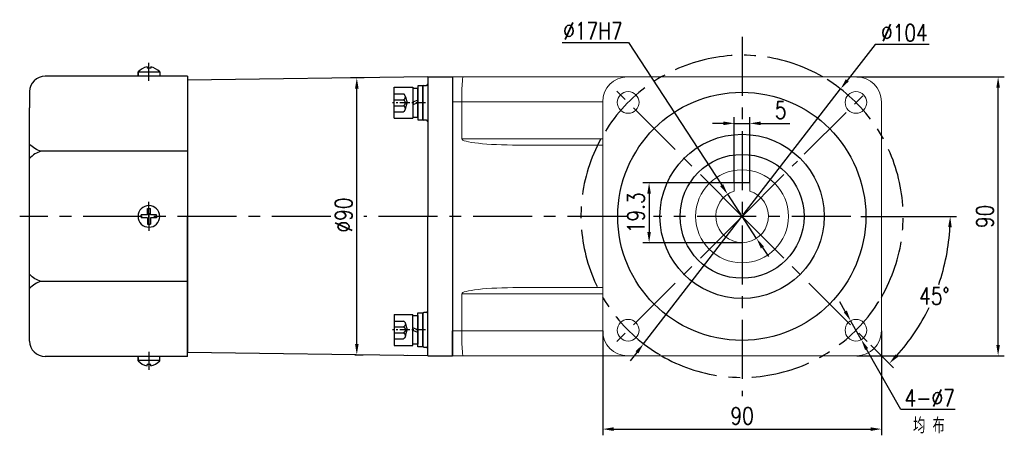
# Model space of a CAD drawing. Header units: inches. Extents: x 837 to 6223, y -2862 to 3098.
# Tile 43 of 139: x 3554 to 3872, y -654 to -520. Entities that reach past the tile are written whole.
import ezdxf

# ---------------------------------------------------------------- set-up
doc = ezdxf.new("R2010")
doc.units = ezdxf.units.IN
doc.header["$LTSCALE"] = 10
doc.header["$MEASUREMENT"] = 0
doc.linetypes.add('CENTER', pattern=[10.16, 6.35, -1.27, 1.27, -1.27])
doc.linetypes.add('HIDDEN', pattern=[1.905, 1.27, -0.635])
for name, color, linetype in [('1轮廓实线层', 7, 'Continuous'), ('3中心线层', 1, 'CENTER'), ('4虚线层', 6, 'HIDDEN'), ('6文字层', 3, 'Continuous'), ('7标注层', 4, 'Continuous')]:
    doc.layers.add(name, color=color, linetype=linetype)
doc.styles.add('PC_TEXTSTYLE', font='isocp.shx', dxfattribs={"width": 0.8, "bigfont": 'HZFS.SHX'})
doc.styles.add('TH_GBDIM', font='romans.shx', dxfattribs={"width": 0.8, "bigfont": 'gbcbig.shx'})
doc.dimstyles.new('TH_GBDIM', dxfattribs={"dimtxt": 3.5, "dimasz": 2.5, "dimexe": 2, "dimexo": 0, "dimgap": 1, "dimtad": 1, "dimdec": 4, "dimdsep": 46, "dimtxsty": 'TH_GBDIM', "dimcen": 0.09, "dimclrd": 4, "dimclre": 4, "dimclrt": 3, "dimadec": 0, "dimazin": 0, "dimtfac": 1, "dimtdec": 4, "dimtmove": 0, "dimatfit": 3, "dimfxl": 1, "dimtzin": 0, "dimarcsym": 0})
doc.dimstyles.new('角度标注', dxfattribs={"dimtxt": 3.5, "dimasz": 3, "dimexe": 2, "dimexo": 0, "dimgap": 1, "dimtad": 1, "dimtih": 1, "dimtoh": 1, "dimdsep": 46, "dimtxsty": 'PC_TEXTSTYLE', "dimsah": 1, "dimcen": 0.09, "dimclrd": 4, "dimclrt": 3, "dimadec": 0, "dimazin": 0, "dimtfac": 0.7, "dimtmove": 0, "dimatfit": 0, "dimfxl": 1, "dimtzin": 0, "dimarcsym": 0})

# ---------------------------------------------------------------- blocks, each defined once
blk = doc.blocks.new('*D783')
at = {"layer": '7标注层', "color": 4, "lineweight": -2, "transparency": 16777216}
for p, q in [((3824.42, -538.04), (3872.08, -538.04)), ((3870.08, -624.54), (3870.08, -541.54)), ((3824.42, -628.04), (3872.08, -628.04))]:
    blk.add_line(p, q, dxfattribs=at)
at = {"layer": '7标注层', "color": 4, "transparency": 16777216}
for points in [[(3869.5, -541.54), (3870.66, -541.54), (3870.08, -538.04)], [(3869.5, -624.54), (3870.66, -624.54), (3870.08, -628.04)]]:
    blk.add_solid(points, dxfattribs=at)
at = {"layer": 'Defpoints', "color": 0, "transparency": 16777216}
for p in [(3824.42, -538.04), (3870.08, -538.04), (3824.42, -628.04)]:
    blk.add_point(p, dxfattribs=at)
at = {"layer": '7标注层', "color": 3, "transparency": 16777216, "insert": (3865.83, -583.04), "char_height": 5.5, "attachment_point": 5, "rotation": 90, "style": 'TH_GBDIM'}
blk.add_mtext('90', dxfattribs=at)
blk = doc.blocks.new('*D784')
at = {"layer": '7标注层', "color": 4, "lineweight": -2, "transparency": 16777216}
for p, q in [((3742.42, -620.04), (3742.42, -653.72)), ((3832.42, -620.04), (3832.42, -653.72)), ((3745.92, -651.72), (3828.92, -651.72))]:
    blk.add_line(p, q, dxfattribs=at)
at = {"layer": '7标注层', "color": 4, "transparency": 16777216}
for points in [[(3745.92, -651.14), (3745.92, -652.31), (3742.42, -651.72)], [(3828.92, -651.14), (3828.92, -652.31), (3832.42, -651.72)]]:
    blk.add_solid(points, dxfattribs=at)
at = {"layer": 'Defpoints', "color": 0, "transparency": 16777216}
for p in [(3742.42, -620.04), (3832.42, -620.04), (3832.42, -651.72)]:
    blk.add_point(p, dxfattribs=at)
at = {"layer": '7标注层', "color": 3, "transparency": 16777216, "insert": (3787.42, -647.47), "char_height": 5.5, "attachment_point": 5, "style": 'TH_GBDIM'}
blk.add_mtext('90', dxfattribs=at)
blk = doc.blocks.new('*D683')
at = {"layer": '7标注层', "color": 4, "lineweight": -2, "transparency": 16777216}
for p, q in [((3830.35, -527.51), (3821.37, -539.13)), ((3847.77, -527.51), (3830.35, -527.51)), ((3755.61, -624.17), (3819.23, -541.9)), ((3753.47, -626.94), (3751.33, -629.71))]:
    blk.add_line(p, q, dxfattribs=at)
at = {"layer": '7标注层', "color": 4, "transparency": 16777216}
for points in [[(3820.91, -538.77), (3821.83, -539.49), (3819.23, -541.9)], [(3753.01, -626.58), (3753.93, -627.3), (3755.61, -624.17)]]:
    blk.add_solid(points, dxfattribs=at)
at = {"layer": 'Defpoints', "color": 0, "transparency": 16777216}
for p in [(3819.23, -541.9), (3755.61, -624.17)]:
    blk.add_point(p, dxfattribs=at)
at = {"layer": '7标注层', "color": 3, "transparency": 16777216, "insert": (3839.81, -523.76), "char_height": 5.5, "attachment_point": 5, "style": 'TH_GBDIM'}
blk.add_mtext('{∅104}{}{}', dxfattribs=at)
blk = doc.blocks.new('*D684')
at = {"layer": '7标注层', "color": 4, "lineweight": -2, "transparency": 16777216}
for p, q in [((3781.42, -553.01), (3777.92, -553.01)), ((3784.92, -572.24), (3784.92, -551.01)), ((3784.92, -553.01), (3789.92, -553.01)), ((3789.92, -572.24), (3789.92, -551.01)), ((3793.42, -553.01), (3802.85, -553.01))]:
    blk.add_line(p, q, dxfattribs=at)
at = {"layer": '7标注层', "color": 4, "transparency": 16777216}
for points in [[(3781.42, -552.43), (3781.42, -553.6), (3784.92, -553.01)], [(3793.42, -552.43), (3793.42, -553.6), (3789.92, -553.01)]]:
    blk.add_solid(points, dxfattribs=at)
at = {"layer": 'Defpoints', "color": 0, "transparency": 16777216}
for p in [(3784.92, -553.01), (3784.92, -572.24), (3789.92, -572.24)]:
    blk.add_point(p, dxfattribs=at)
at = {"layer": '7标注层', "color": 3, "transparency": 16777216, "insert": (3799.88, -548.76), "char_height": 5.5, "attachment_point": 5, "style": 'TH_GBDIM'}
blk.add_mtext('5', dxfattribs=at)
blk = doc.blocks.new('*D685')
at = {"layer": '7标注层', "color": 4, "lineweight": -2, "transparency": 16777216}
for p, q in [((3789.92, -572.24), (3755.4, -572.24)), ((3757.4, -575.74), (3757.4, -588.04)), ((3787.42, -591.54), (3755.4, -591.54))]:
    blk.add_line(p, q, dxfattribs=at)
at = {"layer": '7标注层', "color": 4, "transparency": 16777216}
for points in [[(3756.82, -575.74), (3757.99, -575.74), (3757.4, -572.24)], [(3756.82, -588.04), (3757.99, -588.04), (3757.4, -591.54)]]:
    blk.add_solid(points, dxfattribs=at)
at = {"layer": 'Defpoints', "color": 0, "transparency": 16777216}
for p in [(3789.92, -572.24), (3757.4, -591.54), (3787.42, -591.54)]:
    blk.add_point(p, dxfattribs=at)
at = {"layer": '7标注层', "color": 3, "transparency": 16777216, "insert": (3753.15, -581.89), "char_height": 5.5, "attachment_point": 5, "rotation": 90, "style": 'TH_GBDIM'}
blk.add_mtext('19.3', dxfattribs=at)
blk = doc.blocks.new('*D686')
at = {"layer": '7标注层', "color": 4, "lineweight": -2, "transparency": 16777216}
for p, q in [((3820.74, -613.71), (3819.01, -610.67)), ((3822.46, -616.76), (3825.91, -622.85)), ((3838.7, -645.44), (3827.64, -625.9)), ((3856.25, -645.44), (3838.7, -645.44))]:
    blk.add_line(p, q, dxfattribs=at)
at = {"layer": '7标注层', "color": 4, "transparency": 16777216}
for points in [[(3821.25, -613.43), (3820.23, -614), (3822.46, -616.76)], [(3828.14, -625.61), (3827.13, -626.18), (3825.91, -622.85)]]:
    blk.add_solid(points, dxfattribs=at)
at = {"layer": 'Defpoints', "color": 0, "transparency": 16777216}
for p in [(3822.46, -616.76), (3825.91, -622.85)]:
    blk.add_point(p, dxfattribs=at)
at = {"layer": '7标注层', "color": 3, "transparency": 16777216, "insert": (3847.98, -641.69), "char_height": 5.5, "attachment_point": 5, "style": 'TH_GBDIM'}
blk.add_mtext('4-∅7', dxfattribs=at)
blk = doc.blocks.new('*D687')
at = {"layer": '7标注层', "color": 4, "lineweight": -2, "transparency": 16777216}
for p, q in [((3729.33, -526.91), (3750.73, -526.91)), ((3750.73, -526.91), (3780.85, -572.99)), ((3792.07, -590.15), (3782.77, -575.92)), ((3793.98, -593.08), (3795.9, -596.01))]:
    blk.add_line(p, q, dxfattribs=at)
at = {"layer": '7标注层', "color": 4, "transparency": 16777216}
for points in [[(3781.34, -572.67), (3780.36, -573.31), (3782.77, -575.92)], [(3794.47, -592.76), (3793.49, -593.4), (3792.07, -590.15)]]:
    blk.add_solid(points, dxfattribs=at)
at = {"layer": 'Defpoints', "color": 0, "transparency": 16777216}
for p in [(3782.77, -575.92), (3792.07, -590.15)]:
    blk.add_point(p, dxfattribs=at)
at = {"layer": '7标注层', "color": 3, "transparency": 16777216, "insert": (3739.28, -523.16), "char_height": 5.5, "attachment_point": 5, "style": 'TH_GBDIM'}
blk.add_mtext('∅17H7', dxfattribs=at)
blk = doc.blocks.new('*D688')
at = {"layer": '7标注层', "color": 0, "lineweight": -2, "transparency": 16777216}
for p, q in [((3836.67, -583.04), (3856.61, -583.04)), ((3828.97, -624.59), (3836.34, -631.96))]:
    blk.add_line(p, q, dxfattribs=at)
at = {"layer": '7标注层', "color": 4, "lineweight": -2, "transparency": 16777216}
for start, end in [(340.9209, 357.0152), (317.9848, 333.9922)]:
    blk.add_arc((3787.42, -583.04), 67.19, start, end, dxfattribs=at)
at = {"layer": '7标注层', "color": 4, "transparency": 16777216}
for points in [[(3853.94, -586.52), (3855.1, -586.55), (3854.61, -583.04)], [(3837.76, -628.41), (3836.92, -627.61), (3834.93, -630.55)]]:
    blk.add_solid(points, dxfattribs=at)
at = {"layer": 'Defpoints', "color": 0, "transparency": 16777216}
for p in [(3787.42, -583.04), (3825.77, -583.04), (3836.67, -583.04), (3845.61, -616.63), (3828.97, -624.59)]:
    blk.add_point(p, dxfattribs=at)
at = {"layer": '7标注层', "color": 3, "transparency": 16777216, "insert": (3849.49, -608.75), "char_height": 5.5, "attachment_point": 5, "style": 'TH_GBDIM'}
blk.add_mtext('45°', dxfattribs=at)
blk = doc.blocks.new('*D693')
at = {"layer": '7标注层', "color": 4, "lineweight": -2, "transparency": 16777216}
for p, q in [((3665.42, -538.32), (3661.04, -538.32)), ((3663.04, -624.21), (3663.04, -541.82)), ((3662.42, -627.71), (3665.04, -627.71))]:
    blk.add_line(p, q, dxfattribs=at)
at = {"layer": '7标注层', "color": 4, "transparency": 16777216}
for points in [[(3662.46, -541.82), (3663.63, -541.82), (3663.04, -538.32)], [(3662.46, -624.21), (3663.63, -624.21), (3663.04, -627.71)]]:
    blk.add_solid(points, dxfattribs=at)
at = {"layer": 'Defpoints', "color": 0, "transparency": 16777216}
for p in [(3663.04, -538.32), (3665.42, -538.32), (3662.42, -627.71)]:
    blk.add_point(p, dxfattribs=at)
at = {"layer": '7标注层', "color": 3, "transparency": 16777216, "insert": (3658.79, -582.63), "char_height": 5.5, "attachment_point": 5, "rotation": 90, "style": 'TH_GBDIM'}
blk.add_mtext('%%C90', dxfattribs=at)
blk = doc.blocks.new('GB／T70.1M6M10')
at = {"layer": '1轮廓实线层'}
for p, q in [((0, -5), (0, 5)), ((0, 5), (6, 5)), ((6, 5), (6, -5)), ((0, -5), (6, -5))]:
    blk.add_line(p, q, dxfattribs=at)
at = {"layer": '3中心线层', "ltscale": 0.05}
blk.add_line((10.11, 0), (-0.6, 0), dxfattribs=at)
at = {"layer": '4虚线层'}
for p, q in [((0, 2.86), (3, 2.86)), ((0, 0.95), (3, 0.95)), ((3.6, 1.91), (4.15, 0)), ((3.6, -1.91), (4.15, 0)), ((0, -0.95), (3, -0.95)), ((0, -2.86), (3, -2.86))]:
    blk.add_line(p, q, dxfattribs=at)
for centre in [(2.54, 1.91), (2.54, 0), (2.54, -1.91)]:
    blk.add_arc(centre, 1.06, 295.6298, 64.3702, dxfattribs=at)
blk = doc.blocks.new('GB848_6_1.6_R')
at = {"layer": '1轮廓实线层'}
for p, q in [((-3.2, 1.6), (-5.5, 1.6)), ((-5.5, 1.6), (-5.5, 0)), ((-5.5, 0), (-3.2, 0)), ((3.2, 1.6), (-3.2, 1.6)), ((-3.2, 0), (3.2, 0)), ((5.5, 1.6), (3.2, 1.6)), ((3.2, 0), (5.5, 0)), ((5.5, 0), (5.5, 1.6))]:
    blk.add_line(p, q, dxfattribs=at)
blk = doc.blocks.new('GB93_6_0.8_R')
at = {"layer": '1轮廓实线层'}
for p, q in [((4.65, 1.6), (-4.65, 1.6)), ((-4.65, 1.6), (-4.65, 0)), ((-4.65, 0), (4.65, 0)), ((0, 0), (-0.69, 1.6)), ((0.86, 0), (0.17, 1.6)), ((4.65, 0), (4.65, 1.6))]:
    blk.add_line(p, q, dxfattribs=at)

msp = doc.modelspace()

# ---------------------------------------------------------------- linework, layer by layer
for p, q in [((3592.41739, -537.48329), (3592.41739, -536.3507)), ((3592.41739, -536.3507), (3592.41739, -537.78604)), ((3599.41739, -536.4451), (3592.41739, -536.4451)), ((3595.31739, -534.75785), (3595.31739, -535.18604)), ((3596.51739, -535.18604), (3595.31739, -535.18604)), ((3596.51739, -534.75785), (3596.51739, -535.18604)), ((3599.41739, -536.3507), (3599.41739, -537.78604)), ((3685.91739, -538.03604), (3608.41739, -539.10348)), ((3685.91739, -538.03604), (3693.91739, -538.03604)), ((3685.91739, -538.03604), (3685.91739, -538.03904)), ((3685.91739, -538.03604), (3685.91739, -583.03604)), ((3685.91739, -538.03604), (3685.91739, -583.03604)), ((3693.91739, -538.03604), (3693.91739, -546.03604)), ((3693.91739, -538.03604), (3693.91739, -546.03604)), ((3684.31739, -541.18588), (3684.31739, -551.58588)), ((3685.91739, -628.03604), (3685.91739, -583.03604)), ((3685.91739, -628.03604), (3685.91739, -583.03604)), ((3684.31739, -624.88022), (3684.31739, -614.48022)), ((3693.91739, -628.03604), (3693.91739, -620.03604)), ((3693.91739, -628.03604), (3693.91739, -620.03604)), ((3592.41739, -629.72139), (3592.41739, -628.28604)), ((3592.41739, -628.5888), (3592.41739, -629.72139)), ((3599.41739, -629.72139), (3599.41739, -628.28604)), ((3685.91739, -628.03604), (3608.41739, -626.9686)), ((3685.91739, -628.03604), (3679.35913, -627.94571)), ((3685.91739, -628.03604), (3685.91739, -628.03305)), ((3685.91739, -628.03604), (3693.91739, -628.03604)), ((3599.41739, -629.62698), (3592.41739, -629.62698)), ((3596.51739, -630.88604), (3595.31739, -630.88604)), ((3595.31739, -631.31424), (3595.31739, -630.88604)), ((3596.51739, -631.31424), (3596.51739, -630.88604))]:
    msp.add_line(p, q)
at = {"linetype": 'Continuous', "lineweight": 15}
for p, q in [((3693.91739, -538.03604), (3697.35563, -538.03604)), ((3697.35563, -538.03604), (3750.41739, -538.03604)), ((3824.41739, -538.03604), (3750.41739, -538.03604)), ((3696.91739, -546.03604), (3693.91739, -546.03604)), ((3742.41739, -546.03604), (3696.91739, -546.03604)), ((3696.91739, -558.03604), (3696.91739, -546.03604)), ((3742.41739, -546.03604), (3742.41739, -620.03605)), ((3832.41739, -620.03605), (3832.41739, -546.03604)), ((3696.91739, -558.03604), (3742.41739, -558.03604)), ((3742.41739, -560.03604), (3715.22695, -560.03604)), ((3715.22695, -606.03604), (3742.41739, -606.03604)), ((3742.41739, -608.03604), (3696.91739, -608.03604)), ((3696.91739, -608.03604), (3696.91739, -620.03605)), ((3693.91739, -620.03605), (3696.91739, -620.03605)), ((3696.91739, -620.03605), (3742.41739, -620.03605)), ((3697.35563, -628.03605), (3693.91739, -628.03605)), ((3750.41739, -628.03605), (3697.35563, -628.03605)), ((3750.41739, -628.03605), (3824.41739, -628.03605))]:
    msp.add_line(p, q, dxfattribs=at)
at = {"color": 7, "linetype": 'Continuous', "lineweight": 15}
for p, q in [((3784.91739, -573.87089), (3784.91739, -572.23604)), ((3784.91739, -572.23604), (3789.91739, -572.23604)), ((3784.91739, -574.91201), (3784.91739, -574.49438)), ((3784.91739, -574.65079), (3784.91739, -574.91201)), ((3789.91739, -572.23604), (3789.91739, -573.87089)), ((3789.91739, -574.49438), (3789.91739, -574.91201)), ((3789.91739, -574.91201), (3789.91739, -574.65079))]:
    msp.add_line(p, q, dxfattribs=at)
at = {"linetype": 'Continuous', "lineweight": 15}
for centre in [(3750.64784, -546.26649), (3824.18694, -546.26649), (3750.64784, -619.8056), (3824.18694, -619.8056)]:
    msp.add_circle(centre, 3.5, dxfattribs=at)
at = {"color": 7, "linetype": 'Continuous', "lineweight": 15}
msp.add_circle((3787.41739, -583.03604), 15, dxfattribs=at)
for centre, radius, start, end in [((3596.87728, -541.03419), 6.46728, 103.957243, 133.5991462), ((3594.95749, -541.03419), 6.46728, 46.4008538, 76.042757), ((3685.51739, -540.38588), 0.4, 270, 0), ((3684.71739, -541.18588), 0.4, 90, 180), ((3684.71739, -551.58588), 0.4, 180, 270), ((3685.51739, -552.38588), 0.4, 0, 90), ((3684.71739, -614.48022), 0.4, 90, 180), ((3685.51739, -613.68022), 0.4, 270, 0), ((3684.71739, -624.88022), 0.4, 180, 270), ((3685.51739, -625.68022), 0.4, 0, 90), ((3596.87728, -625.0379), 6.46728, 226.4008538, 256.042757), ((3594.95749, -625.0379), 6.46728, 283.957243, 313.5991462)]:
    msp.add_arc(centre, radius, start, end)
at = {"linetype": 'Continuous', "lineweight": 15}
for centre, radius, start, end in [((3750.41739, -546.03604), 8, 90, 180), ((3824.41739, -546.03604), 8, 0, 90), ((3787.41739, -583.03604), 9.5, 269.9884294, 270.0115706), ((3750.41739, -620.03604), 8, 180, 270), ((3824.41739, -620.03604), 8, 270, 0)]:
    msp.add_arc(centre, radius, start, end, dxfattribs=at)
at = {"color": 7, "linetype": 'Continuous', "lineweight": 15}
msp.add_arc((3787.41739, -583.03604), 8.5, 107.1046352, 72.8953648, dxfattribs=at)
at = {"linetype": 'Continuous', "lineweight": 15}
for centre, major_axis, ratio, start_param, end_param in [((3697.35563, -546.03604), (0, 8), 0.054780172, 0, 1.570796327), ((3715.22695, -558.03604), (18.30956, 0), 0.109232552, 3.141592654, 4.71238898), ((3715.22695, -608.03604), (-18.30956, 0), 0.109232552, 4.71238898, 6.283185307), ((3697.35563, -620.03604), (0, 8), 0.054780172, 1.570796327, 3.141592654)]:
    msp.add_ellipse(centre, major_axis=major_axis, ratio=ratio, start_param=start_param, end_param=end_param, dxfattribs=at)
for points in [[(3684.71739, -540.78588), (3685.51739, -540.78588)], [(3685.51739, -551.98588), (3684.71739, -551.98588)], [(3685.51739, -614.08022), (3684.71739, -614.08022)], [(3684.71739, -625.28022), (3685.51739, -625.28022)]]:
    msp.add_open_spline(points, degree=1)
at = {"color": 7, "linetype": 'Continuous', "lineweight": 15}
for points, knots in [([(3784.91739, -573.87089), (3784.91739, -574.13866), (3784.91739, -574.4852), (3784.91739, -574.83295), (3784.91739, -574.91201)], [0, 0, 0, 0, 0.772661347, 1, 1, 1, 1]), ([(3789.91739, -574.91201), (3789.91739, -574.83295), (3789.91739, -574.4852), (3789.91739, -574.13866), (3789.91739, -573.87089)], [0, 0, 0, 0, 0.227338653, 1, 1, 1, 1])]:
    msp.add_open_spline(points, degree=3, knots=knots, dxfattribs=at)
at = {"layer": '1轮廓实线层'}
for p, q in [((3597.90445, -537.78604), (3562.41739, -537.78604)), ((3608.41739, -537.78604), (3597.90445, -537.78604)), ((3608.41739, -537.78604), (3608.41739, -538.98604)), ((3608.41739, -538.98604), (3608.41739, -562.03515)), ((3608.41739, -539.10348), (3608.41739, -626.9686)), ((3557.41739, -542.78604), (3557.41739, -548.04095)), ((3557.41739, -618.03114), (3557.41739, -548.04095)), ((3608.41739, -562.03515), (3561.14118, -562.03515)), ((3608.41739, -562.03515), (3608.41739, -583.03604)), ((3595.41739, -582.53604), (3595.41739, -580.53604)), ((3595.41739, -580.53604), (3596.41739, -580.53604)), ((3596.41739, -582.53604), (3596.41739, -580.53604)), ((3595.41739, -582.53604), (3593.41739, -582.53604)), ((3593.41739, -583.03604), (3593.41739, -582.53604)), ((3593.41739, -583.03604), (3593.41739, -583.53604)), ((3595.41739, -583.53604), (3593.41739, -583.53604)), ((3595.41739, -583.53604), (3595.41739, -585.53604)), ((3598.41739, -582.53604), (3596.41739, -582.53604)), ((3598.41739, -583.53604), (3596.41739, -583.53604)), ((3596.41739, -583.53604), (3596.41739, -585.53604)), ((3598.41739, -583.03604), (3598.41739, -582.53604)), ((3598.41739, -583.03604), (3598.41739, -583.53604)), ((3608.41739, -604.03694), (3608.41739, -583.03604)), ((3595.41739, -585.53604), (3596.41739, -585.53604)), ((3608.41739, -604.03694), (3561.14118, -604.03694)), ((3608.41739, -627.08604), (3608.41739, -604.03694)), ((3557.41739, -623.28604), (3557.41739, -618.03114)), ((3597.90445, -628.28604), (3562.41739, -628.28604)), ((3608.41739, -628.28604), (3597.90445, -628.28604)), ((3608.41739, -628.28604), (3608.41739, -627.08604))]:
    msp.add_line(p, q, dxfattribs=at)
at = {"layer": '1轮廓实线层', "color": 0}
for p, q in [((3693.91739, -538.03604), (3693.91739, -628.03604)), ((3693.91739, -538.03604), (3693.91739, -628.03604)), ((3693.91739, -540.03604), (3693.91739, -540.93604)), ((3693.91739, -540.03604), (3693.91739, -540.93604))]:
    msp.add_line(p, q, dxfattribs=at)
at = {"layer": '1轮廓实线层'}
for centre, radius in [((3787.32739, -583.03604), 40.0495), ((3787.41739, -583.03605), 20)]:
    msp.add_circle(centre, radius, dxfattribs=at)
for centre, radius, start, end in [((3562.41739, -542.78604), 5, 90, 180), ((3595.91739, -583.03604), 3.5, 0, 180), ((3595.91739, -583.03604), 3.5, 180, 0), ((3562.41739, -623.28604), 5, 180, 270)]:
    msp.add_arc(centre, radius, start, end, dxfattribs=at)
for points in [[(3561.14118, -562.03515), (3559.10884, -561.1673), (3557.41739, -559.74949)], [(3561.14118, -562.03515), (3559.10884, -562.903), (3557.41739, -564.32081)], [(3561.14118, -604.03694), (3559.10884, -603.16909), (3557.41739, -601.75128)], [(3561.14118, -604.03694), (3559.10884, -604.90478), (3557.41739, -606.3226)]]:
    msp.add_spline(points, degree=3, dxfattribs=at)
at = {"layer": '3中心线层', "ltscale": 0.3}
for p, q in [((3787.41739, -525.03604), (3787.41739, -641.03604)), ((3787.41739, -583.03604), (3745.86235, -541.481)), ((3807.50105, -562.95238), (3828.97243, -541.481)), ((3787.41739, -583.03604), (3805.26421, -565.18922)), ((3654.69884, -583.03604), (3554.20454, -583.03604)), ((3750.08549, -583.03605), (3665.30296, -583.03605)), ((3787.41739, -583.03604), (3745.86235, -624.59109)), ((3822.48902, -583.03605), (3758.86659, -583.03605)), ((3787.41739, -583.03604), (3828.97243, -624.59109))]:
    msp.add_line(p, q, dxfattribs=at)
at = {"layer": '3中心线层'}
for p, q in [((3595.91739, -539.31159), (3595.91739, -533.45523)), ((3595.91739, -584.08894), (3595.91739, -578.30774)), ((3595.91739, -581.98315), (3595.91739, -587.76435)), ((3595.91739, -626.76049), (3595.91739, -632.61685))]:
    msp.add_line(p, q, dxfattribs=at)
at = {"layer": '3中心线层', "ltscale": 2}
msp.add_line((3825.77179, -583.03604), (3836.66561, -583.03604), dxfattribs=at)
at = {"layer": '3中心线层', "ltscale": 0.3}
for start, end in [(59.9266563, 149.9266511), (329.9266574, 59.9266563), (151.2643458, 239.9266563), (239.9266563, 329.9266574)]:
    msp.add_arc((3787.41739, -583.03604), 52, start, end, dxfattribs=at)
at = {"layer": '7标注层'}
msp.add_circle((3787.41739, -583.03604), 26.5, dxfattribs=at)

# ---------------------------------------------------------------- block references
at = {"layer": '1轮廓实线层'}
msp.add_blockref('GB／T70.1M6M10', (3675.11739, -546.38588), dxfattribs=at)
for name, rotation in [('GB93_6_0.8_R', 89.99999999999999), ('GB848_6_1.6_R', 270)]:
    msp.add_blockref(name, (3682.71739, -546.38588), dxfattribs=dict(at, rotation=rotation))
at = {"layer": '1轮廓实线层', "xscale": -1}
for name, p, rotation in [('GB／T70.1M6M10', (3675.11739, -619.68621), 179.9999986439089), ('GB93_6_0.8_R', (3682.71739, -619.68621), 89.99999864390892), ('GB848_6_1.6_R', (3682.71739, -619.68621), 269.9999986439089)]:
    msp.add_blockref(name, p, dxfattribs=dict(at, rotation=rotation))

# ---------------------------------------------------------------- texts
at = {"layer": '6文字层', "insert": (3842.59294, -648.09709), "char_height": 5, "width": 38.9678296, "attachment_point": 1, "style": 'PC_TEXTSTYLE'}
msp.add_mtext('{\\C3;均 布}', dxfattribs=at)

# ---------------------------------------------------------------- dimensions: what is measured, and where the dimension line sits
at = {"layer": '7标注层'}
for p1, p2, text, picture, middle in [((3792.06781, -590.15107), (3782.76697, -575.92102), '<>H7', '*D687', (3739.28123, -526.91077)), ((3755.60921, -624.17289), (3819.22557, -541.8992), '{<>}{}{}', '*D683', (3839.8105, -527.51403)), ((3822.46235, -616.75998), (3825.91154, -622.85121), '4-<>', '*D686', (3847.97628, -645.43561))]:
    dim = msp.add_diameter_dim_2p(p1=p1, p2=p2, text=text, dimstyle='TH_GBDIM', override={"dimtxt": 5.5, "dimasz": 3.5, "dimtoh": 1, "dimdec": 0}, dxfattribs=at)
    dim.commit()
    dim.dimension.update_dxf_attribs({"geometry": picture, "text_midpoint": middle, "dimtype": 163})
dim = msp.add_linear_dim(base=(3663.04398, -538.31838), p1=(3662.41546, -627.71234), p2=(3665.41888, -538.31838), angle=90, text='%%C90', dimstyle='TH_GBDIM', override={"dimtxt": 5.5, "dimasz": 3.5, "dimgap": 1.5, "dimdec": 1, "dimadec": 1}, dxfattribs=at)
dim.commit()
dim.dimension.update_dxf_attribs({"geometry": '*D693', "text_midpoint": (3663.04398, -582.63434), "dimtype": 160})
for base, p1, p2, picture, middle in [((3870.07928, -538.03604), (3824.41739, -628.03604), (3824.41739, -538.03604), '*D783', (3870.07928, -583.03604)), ((3757.40336, -591.53604), (3789.91739, -572.23604), (3787.41739, -591.53604), '*D685', (3757.40336, -581.88604))]:
    dim = msp.add_linear_dim(base=base, p1=p1, p2=p2, angle=90, dimstyle='TH_GBDIM', override={"dimtxt": 5.5, "dimasz": 3.5, "dimgap": 1.5, "dimdec": 1, "dimadec": 1}, dxfattribs=at)
    dim.commit()
    dim.dimension.update_dxf_attribs({"geometry": picture, "text_midpoint": middle, "dimtype": 160})
for base, p1, p2, picture, middle in [((3784.91739, -553.01486), (3789.91739, -572.23604), (3784.91739, -572.23604), '*D684', (3799.88406, -553.01486)), ((3832.41739, -651.72356), (3742.41739, -620.03605), (3832.41739, -620.03605), '*D784', (3787.41739, -651.72356))]:
    dim = msp.add_linear_dim(base=base, p1=p1, p2=p2, dimstyle='TH_GBDIM', override={"dimtxt": 5.5, "dimasz": 3.5, "dimgap": 1.5, "dimdec": 1, "dimadec": 1}, dxfattribs=at)
    dim.commit()
    dim.dimension.update_dxf_attribs({"geometry": picture, "text_midpoint": middle, "dimtype": 160})
dim = msp.add_angular_dim_2l(base=(3845.60736, -616.63204), line1=((3787.41739, -583.03604), (3828.97243, -624.59109)), line2=((3825.77179, -583.03604), (3836.66561, -583.03604)), dimstyle='角度标注', override={"dimtxt": 5.5, "dimasz": 3.5, "dimdec": 0, "dimtxsty": 'TH_GBDIM'}, dxfattribs=at)
dim.commit()
dim.dimension.update_dxf_attribs({"geometry": '*D688', "text_midpoint": (3849.4947, -608.74931)})

doc.saveas('drawing.dxf')
